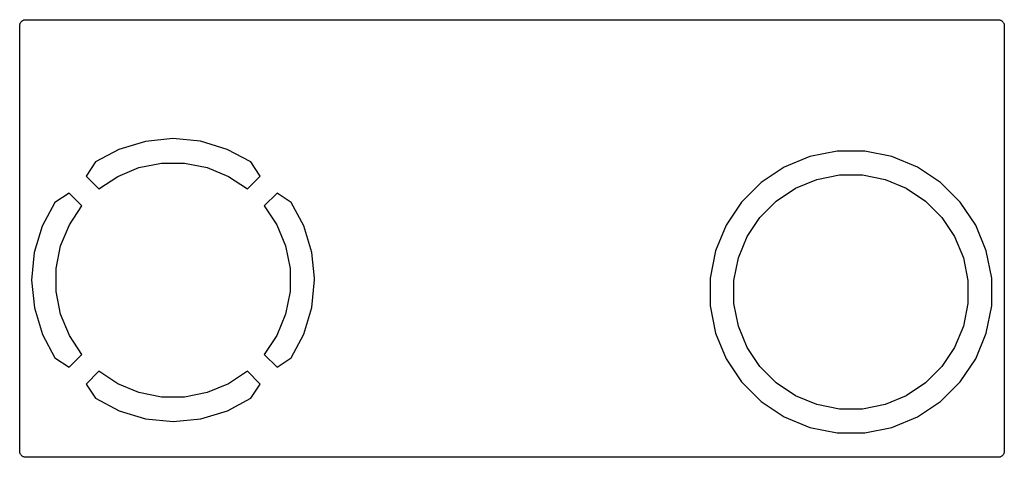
# Model space of a CAD drawing. Extents: x 4.991 to 5.819, y -3.299 to -2.931.
import ezdxf

# ---------------------------------------------------------------- set-up
doc = ezdxf.new("R2010")
doc.units = 0
doc.header["$MEASUREMENT"] = 0
doc.layers.add('BLACK', color=7, linetype='CONTINUOUS')

msp = doc.modelspace()

# ---------------------------------------------------------------- linework, layer by layer
at = {"layer": 'BLACK', "linetype": 'CONTINUOUS'}
for p, q in [((4.99411, -2.93135), (4.99456, -2.93122)), ((4.99456, -2.93122), (4.99501, -2.93108)), ((4.99501, -2.93108), (4.99503, -2.93108)), ((4.99503, -2.93108), (4.99505, -2.93107)), ((4.99505, -2.93107), (4.99552, -2.93103)), ((4.99552, -2.93103), (4.99598, -2.93098)), ((4.99598, -2.93098), (5.81402, -2.93098)), ((5.81402, -2.93098), (5.81405, -2.93098)), ((5.81405, -2.93098), (5.81405, -2.93098)), ((5.81405, -2.93098), (5.81405, -2.93098)), ((5.81405, -2.93098), (5.81409, -2.93098)), ((5.81409, -2.93098), (5.81455, -2.93104)), ((5.81455, -2.93104), (5.81502, -2.93109)), ((5.81502, -2.93109), (5.81504, -2.93109)), ((5.81504, -2.93109), (5.81506, -2.93109)), ((5.81506, -2.93109), (5.8155, -2.93124)), ((5.8155, -2.93124), (5.81595, -2.93137)), ((4.99098, -2.93591), (4.99104, -2.93545)), ((4.99098, -2.93595), (4.99098, -2.93591)), ((4.99098, -2.93598), (4.99098, -2.93595)), ((4.99098, -2.93595), (4.99098, -2.93595)), ((4.99098, -2.93595), (4.99098, -2.93595)), ((4.99098, -3.15006), (4.99098, -2.93598)), ((4.99104, -2.93545), (4.99109, -2.93498)), ((4.99109, -2.93494), (4.99124, -2.9345)), ((4.99109, -2.93496), (4.99109, -2.93494)), ((4.99109, -2.93498), (4.99109, -2.93496)), ((4.99124, -2.9345), (4.99137, -2.93405)), ((4.99137, -2.93405), (4.99138, -2.93403)), ((4.99138, -2.93403), (4.99139, -2.93401)), ((4.99139, -2.93401), (4.99161, -2.9336)), ((4.99161, -2.9336), (4.99184, -2.93319)), ((4.99184, -2.93319), (4.99185, -2.93317)), ((4.99185, -2.93317), (4.99186, -2.93316)), ((4.99186, -2.93316), (4.99216, -2.9328)), ((4.99216, -2.9328), (4.99246, -2.93244)), ((4.99246, -2.93244), (4.99247, -2.93243)), ((4.99247, -2.93243), (4.99249, -2.93241)), ((4.99249, -2.93241), (4.99285, -2.93212)), ((4.99285, -2.93212), (4.99322, -2.93182)), ((4.99322, -2.93182), (4.99323, -2.93181)), ((4.99323, -2.93181), (4.99325, -2.9318)), ((4.99325, -2.9318), (4.99366, -2.93158)), ((4.99366, -2.93158), (4.99408, -2.93136)), ((4.99408, -2.93136), (4.9941, -2.93136)), ((4.9941, -2.93136), (4.99411, -2.93135)), ((5.81595, -2.93137), (5.81597, -2.93138)), ((5.81597, -2.93138), (5.81599, -2.93139)), ((5.81599, -2.93139), (5.8164, -2.93161)), ((5.8164, -2.93161), (5.81681, -2.93184)), ((5.81681, -2.93184), (5.81683, -2.93185)), ((5.81683, -2.93185), (5.81684, -2.93186)), ((5.81684, -2.93186), (5.8172, -2.93216)), ((5.8172, -2.93216), (5.81756, -2.93246)), ((5.81756, -2.93246), (5.81757, -2.93247)), ((5.81757, -2.93247), (5.81759, -2.93249)), ((5.81759, -2.93249), (5.81788, -2.93285)), ((5.81788, -2.93285), (5.81818, -2.93322)), ((5.81818, -2.93322), (5.81819, -2.93323)), ((5.81819, -2.93323), (5.8182, -2.93325)), ((5.8182, -2.93325), (5.81842, -2.93366)), ((5.81842, -2.93366), (5.81864, -2.93408)), ((5.81864, -2.93408), (5.81864, -2.9341)), ((5.81864, -2.9341), (5.81865, -2.93411)), ((5.81865, -2.93411), (5.81878, -2.93456)), ((5.81878, -2.93456), (5.81892, -2.93501)), ((5.81892, -2.93501), (5.81892, -2.93503)), ((5.81892, -2.93503), (5.81893, -2.93505)), ((5.81893, -2.93505), (5.81897, -2.93552)), ((5.81897, -2.93552), (5.81902, -2.93598)), ((5.81902, -2.93598), (5.81902, -3.29402)), ((5.09666, -3.03331), (5.07434, -3.04011)), ((5.11987, -3.031), (5.09666, -3.03331)), ((5.14309, -3.03326), (5.11987, -3.031)), ((5.16542, -3.04001), (5.14309, -3.03326)), ((5.07434, -3.04011), (5.05468, -3.05062)), ((5.18532, -3.05062), (5.16542, -3.04001)), ((5.65546, -3.04613), (5.6339, -3.05505)), ((5.67834, -3.04157), (5.65546, -3.04613)), ((5.70166, -3.04157), (5.67834, -3.04157)), ((5.72454, -3.04613), (5.70166, -3.04157)), ((5.7461, -3.05505), (5.72454, -3.04613)), ((5.05468, -3.05062), (5.04675, -3.06261)), ((5.07338, -3.06278), (5.09129, -3.05536)), ((5.09129, -3.05536), (5.11031, -3.05157)), ((5.11031, -3.05157), (5.12969, -3.05157)), ((5.12969, -3.05157), (5.14871, -3.05536)), ((5.14871, -3.05536), (5.16662, -3.06278)), ((5.19325, -3.06261), (5.18532, -3.05062)), ((5.6339, -3.05505), (5.61451, -3.06801)), ((5.76549, -3.06801), (5.7461, -3.05505)), ((5.04675, -3.06261), (5.05752, -3.07337)), ((5.05752, -3.07337), (5.07338, -3.06278)), ((5.16662, -3.06278), (5.18248, -3.07337)), ((5.18248, -3.07337), (5.19325, -3.06261)), ((5.66129, -3.06536), (5.68031, -3.06157)), ((5.68031, -3.06157), (5.69969, -3.06157)), ((5.69969, -3.06157), (5.71871, -3.06536)), ((5.61451, -3.06801), (5.59801, -3.08451)), ((5.64338, -3.07278), (5.66129, -3.06536)), ((5.71871, -3.06536), (5.73662, -3.07278)), ((5.78199, -3.08451), (5.76549, -3.06801)), ((5.03261, -3.07675), (5.02062, -3.08468)), ((5.04337, -3.08752), (5.03261, -3.07675)), ((5.20739, -3.07675), (5.19663, -3.08752)), ((5.21938, -3.08468), (5.20739, -3.07675)), ((5.62726, -3.08355), (5.64338, -3.07278)), ((5.73662, -3.07278), (5.75274, -3.08355)), ((5.02062, -3.08468), (5.01001, -3.10458)), ((5.03278, -3.10338), (5.04337, -3.08752)), ((5.19663, -3.08752), (5.20722, -3.10338)), ((5.22989, -3.10434), (5.21938, -3.08468)), ((5.59801, -3.08451), (5.58505, -3.1039)), ((5.61355, -3.09726), (5.62726, -3.08355)), ((5.75274, -3.08355), (5.76645, -3.09726)), ((5.79495, -3.1039), (5.78199, -3.08451)), ((5.01001, -3.10458), (5.00326, -3.12691)), ((5.02536, -3.12129), (5.03278, -3.10338)), ((5.20722, -3.10338), (5.21464, -3.12129)), ((5.23669, -3.12666), (5.22989, -3.10434)), ((5.58505, -3.1039), (5.57613, -3.12546)), ((5.60278, -3.11338), (5.61355, -3.09726)), ((5.76645, -3.09726), (5.77722, -3.11338)), ((5.80387, -3.12546), (5.79495, -3.1039)), ((5.59536, -3.13129), (5.60278, -3.11338)), ((5.77722, -3.11338), (5.78464, -3.13129)), ((5.02157, -3.14031), (5.02536, -3.12129)), ((5.21464, -3.12129), (5.21843, -3.14031)), ((5.00326, -3.12691), (5.001, -3.15013)), ((5.23885, -3.14834), (5.23669, -3.12666)), ((5.57613, -3.12546), (5.57157, -3.14834)), ((5.80843, -3.14834), (5.80387, -3.12546)), ((5.59157, -3.15031), (5.59536, -3.13129)), ((5.78464, -3.13129), (5.78843, -3.15031)), ((5.02157, -3.15969), (5.02157, -3.14031)), ((5.21843, -3.14031), (5.21843, -3.15969)), ((4.99099, -3.1501), (4.99098, -3.15006)), ((4.99098, -3.15013), (4.99099, -3.1501)), ((4.99098, -3.1502), (4.99098, -3.15013)), ((4.99098, -3.29402), (4.99098, -3.1502)), ((5.001, -3.15013), (5.00331, -3.17334)), ((5.23674, -3.17309), (5.239, -3.14987)), ((5.239, -3.14987), (5.23885, -3.14834)), ((5.57157, -3.14834), (5.57157, -3.17166)), ((5.59157, -3.16969), (5.59157, -3.15031)), ((5.78843, -3.15031), (5.78843, -3.16969)), ((5.80843, -3.17166), (5.80843, -3.14834)), ((5.02536, -3.17871), (5.02157, -3.15969)), ((5.21843, -3.15969), (5.21464, -3.17871)), ((5.59536, -3.18871), (5.59157, -3.16969)), ((5.78843, -3.16969), (5.78464, -3.18871)), ((5.00331, -3.17334), (5.01011, -3.19566)), ((5.03278, -3.19662), (5.02536, -3.17871)), ((5.21464, -3.17871), (5.20722, -3.19662)), ((5.22999, -3.19542), (5.23674, -3.17309)), ((5.57157, -3.17166), (5.57613, -3.19454)), ((5.80387, -3.19454), (5.80843, -3.17166)), ((5.01011, -3.19566), (5.02062, -3.21532)), ((5.21938, -3.21532), (5.22999, -3.19542)), ((5.57613, -3.19454), (5.58505, -3.2161)), ((5.60278, -3.20662), (5.59536, -3.18871)), ((5.78464, -3.18871), (5.77722, -3.20662)), ((5.79495, -3.2161), (5.80387, -3.19454)), ((5.04337, -3.21248), (5.03278, -3.19662)), ((5.20722, -3.19662), (5.19663, -3.21248)), ((5.03261, -3.22325), (5.04337, -3.21248)), ((5.19663, -3.21248), (5.20739, -3.22325)), ((5.61355, -3.22274), (5.60278, -3.20662)), ((5.77722, -3.20662), (5.76645, -3.22274)), ((5.02062, -3.21532), (5.03261, -3.22325)), ((5.20739, -3.22325), (5.21938, -3.21532)), ((5.58505, -3.2161), (5.59801, -3.23549)), ((5.78199, -3.23549), (5.79495, -3.2161)), ((5.05752, -3.22663), (5.04675, -3.23739)), ((5.07338, -3.23722), (5.05752, -3.22663)), ((5.18248, -3.22663), (5.16662, -3.23722)), ((5.19325, -3.23739), (5.18248, -3.22663)), ((5.62726, -3.23645), (5.61355, -3.22274)), ((5.76645, -3.22274), (5.75274, -3.23645)), ((5.04675, -3.23739), (5.05468, -3.24938)), ((5.09129, -3.24464), (5.07338, -3.23722)), ((5.16662, -3.23722), (5.14871, -3.24464)), ((5.18532, -3.24938), (5.19325, -3.23739)), ((5.59801, -3.23549), (5.61451, -3.25199)), ((5.64338, -3.24722), (5.62726, -3.23645)), ((5.75274, -3.23645), (5.73662, -3.24722)), ((5.76549, -3.25199), (5.78199, -3.23549)), ((5.11031, -3.24843), (5.09129, -3.24464)), ((5.14871, -3.24464), (5.12969, -3.24843)), ((5.05468, -3.24938), (5.07458, -3.25999)), ((5.12969, -3.24843), (5.11031, -3.24843)), ((5.16566, -3.25989), (5.18532, -3.24938)), ((5.61451, -3.25199), (5.6339, -3.26495)), ((5.66129, -3.25464), (5.64338, -3.24722)), ((5.73662, -3.24722), (5.71871, -3.25464)), ((5.7461, -3.26495), (5.76549, -3.25199)), ((5.07458, -3.25999), (5.09691, -3.26674)), ((5.14334, -3.26669), (5.16566, -3.25989)), ((5.68031, -3.25843), (5.66129, -3.25464)), ((5.69969, -3.25843), (5.68031, -3.25843)), ((5.71871, -3.25464), (5.69969, -3.25843)), ((5.09691, -3.26674), (5.12013, -3.269)), ((5.12013, -3.269), (5.14334, -3.26669)), ((5.6339, -3.26495), (5.65546, -3.27387)), ((5.72454, -3.27387), (5.7461, -3.26495)), ((5.65546, -3.27387), (5.67834, -3.27843)), ((5.67834, -3.27843), (5.70166, -3.27843)), ((5.70166, -3.27843), (5.72454, -3.27387)), ((4.99103, -3.29448), (4.99098, -3.29402)), ((4.99107, -3.29495), (4.99103, -3.29448)), ((4.99108, -3.29497), (4.99107, -3.29495)), ((4.99108, -3.29499), (4.99108, -3.29497)), ((4.99122, -3.29544), (4.99108, -3.29499)), ((4.99135, -3.29589), (4.99122, -3.29544)), ((5.81876, -3.2955), (5.81863, -3.29595)), ((5.81891, -3.29506), (5.81876, -3.2955)), ((5.81896, -3.29455), (5.81891, -3.29502)), ((5.81891, -3.29502), (5.81891, -3.29504)), ((5.81891, -3.29504), (5.81891, -3.29506)), ((5.81902, -3.29409), (5.81896, -3.29455)), ((5.81902, -3.29402), (5.81902, -3.29405)), ((5.81902, -3.29405), (5.81902, -3.29405)), ((5.81902, -3.29405), (5.81902, -3.29405)), ((5.81902, -3.29405), (5.81902, -3.29409)), ((4.99136, -3.2959), (4.99135, -3.29589)), ((4.99136, -3.29592), (4.99136, -3.2959)), ((4.99158, -3.29634), (4.99136, -3.29592)), ((4.9918, -3.29675), (4.99158, -3.29634)), ((4.99181, -3.29677), (4.9918, -3.29675)), ((4.99182, -3.29678), (4.99181, -3.29677)), ((4.99212, -3.29715), (4.99182, -3.29678)), ((4.99241, -3.29751), (4.99212, -3.29715)), ((4.99243, -3.29753), (4.99241, -3.29751)), ((4.99244, -3.29754), (4.99243, -3.29753)), ((4.9928, -3.29784), (4.99244, -3.29754)), ((4.99316, -3.29814), (4.9928, -3.29784)), ((4.99317, -3.29815), (4.99316, -3.29814)), ((4.99319, -3.29816), (4.99317, -3.29815)), ((4.9936, -3.29839), (4.99319, -3.29816)), ((4.99401, -3.29861), (4.9936, -3.29839)), ((4.99403, -3.29862), (4.99401, -3.29861)), ((4.99405, -3.29863), (4.99403, -3.29862)), ((4.9945, -3.29876), (4.99405, -3.29863)), ((4.99494, -3.29891), (4.9945, -3.29876)), ((4.99496, -3.29891), (4.99494, -3.29891)), ((4.99498, -3.29891), (4.99496, -3.29891)), ((4.99545, -3.29896), (4.99498, -3.29891)), ((4.99591, -3.29902), (4.99545, -3.29896)), ((4.99595, -3.29902), (4.99591, -3.29902)), ((4.99598, -3.29902), (4.99595, -3.29902)), ((4.99595, -3.29902), (4.99595, -3.29902)), ((4.99595, -3.29902), (4.99595, -3.29902)), ((5.81402, -3.29902), (4.99598, -3.29902)), ((5.81448, -3.29897), (5.81402, -3.29902)), ((5.81495, -3.29893), (5.81448, -3.29897)), ((5.81497, -3.29892), (5.81495, -3.29893)), ((5.81499, -3.29892), (5.81497, -3.29892)), ((5.81544, -3.29878), (5.81499, -3.29892)), ((5.81589, -3.29865), (5.81544, -3.29878)), ((5.8159, -3.29864), (5.81589, -3.29865)), ((5.81592, -3.29864), (5.8159, -3.29864)), ((5.81634, -3.29842), (5.81592, -3.29864)), ((5.81675, -3.2982), (5.81634, -3.29842)), ((5.81677, -3.29819), (5.81675, -3.2982)), ((5.81678, -3.29818), (5.81677, -3.29819)), ((5.81715, -3.29788), (5.81678, -3.29818)), ((5.81751, -3.29759), (5.81715, -3.29788)), ((5.81753, -3.29757), (5.81751, -3.29759)), ((5.81754, -3.29756), (5.81753, -3.29757)), ((5.81784, -3.2972), (5.81754, -3.29756)), ((5.81814, -3.29684), (5.81784, -3.2972)), ((5.81815, -3.29683), (5.81814, -3.29684)), ((5.81816, -3.29681), (5.81815, -3.29683)), ((5.81839, -3.2964), (5.81816, -3.29681)), ((5.81861, -3.29599), (5.81839, -3.2964)), ((5.81862, -3.29597), (5.81861, -3.29599)), ((5.81863, -3.29595), (5.81862, -3.29597))]:
    msp.add_line(p, q, dxfattribs=at)

doc.saveas('drawing.dxf')
